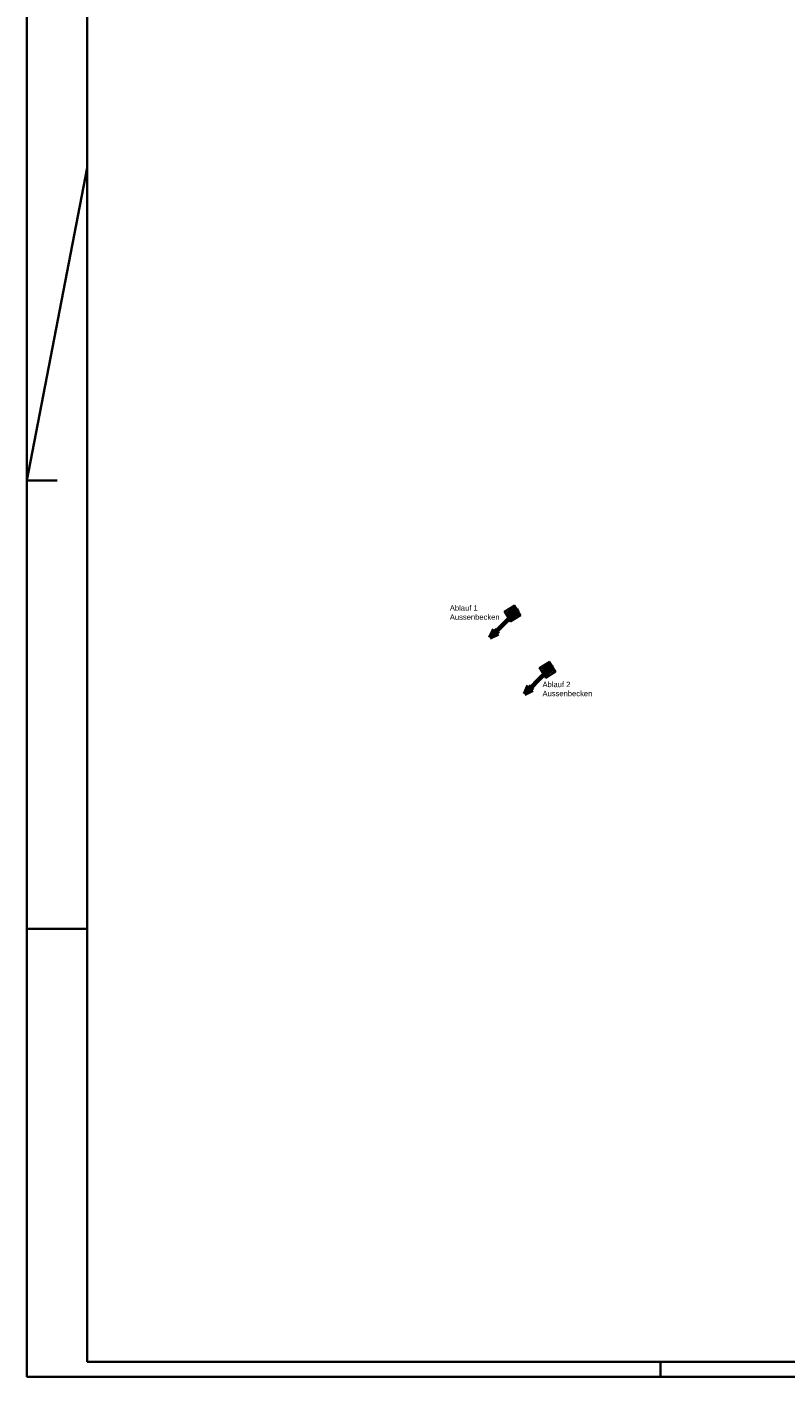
# Model space of a CAD drawing. Extents: x -181 to 1388, y 138 to 979.
# Tile 1 of 82: x -181 to 70, y 138 to 585. Entities that reach past the tile are written whole.
import ezdxf

# ---------------------------------------------------------------- set-up
doc = ezdxf.new("R2010")
doc.units = 0
doc.layers.get('0').update_dxf_attribs({"lineweight": 25})
doc.layers.add('70 Bodenabläufe+Rinnen', color=7, linetype='Continuous', lineweight=25, true_color=0x848484)
doc.layers.add('S_Schmutzwasser', color=5, linetype='Continuous', lineweight=70, true_color=0x0000ff)
for name, color, linetype, lineweight in [('Rahmen-A0U86KLAPE', 7, 'Continuous', 35), ('X_Rahmen', 7, 'Continuous', 25), ('X_Text', 7, 'Continuous', 25)]:
    doc.layers.add(name, color=color, linetype=linetype, lineweight=lineweight)
doc.styles.get("Standard").update_dxf_attribs({"font": 'arial.ttf'})

# ---------------------------------------------------------------- blocks, each defined once
blk = doc.blocks.new('Blockreferenz-A07F5V03WF')
at = {"layer": 'Rahmen-A0U86KLAPE', "color": 0, "linetype": 'ByBlock', "ltscale": 0.35}
for p, q in [((-180.83, 978.99), (-180.83, 137.99)), ((-160.83, 142.99), (-160.83, 973.99)), ((-160.83, 538.61), (-180.83, 434.99)), ((-180.83, 434.99), (-170.83, 434.99)), ((-180.83, 286.49), (-160.83, 286.49)), ((-160.83, 142.99), (1383.17, 142.99)), ((29.17, 142.99), (29.17, 137.99)), ((-180.83, 137.99), (1388.17, 137.99))]:
    blk.add_line(p, q, dxfattribs=at)
blk = doc.blocks.new('Referenz-A07F5V09WF')
at = {"color": 7, "linetype": 'ByBlock', "lineweight": -2, "ltscale": 312.5}
for p, q in [((-19.25, 393.7), (-22.64, 391.58)), ((-17.13, 390.31), (-19.25, 393.7)), ((-22.64, 391.58), (-20.52, 388.19)), ((-20.52, 388.19), (-17.13, 390.31)), ((-7.59, 375.05), (-10.98, 372.93)), ((-10.98, 372.93), (-8.86, 369.53)), ((-8.86, 369.53), (-5.47, 371.66)), ((-5.47, 371.66), (-7.59, 375.05))]:
    blk.add_line(p, q, dxfattribs=at)
at = {"layer": '70 Bodenabläufe+Rinnen', "color": 142, "lineweight": -2, "true_color": 0x0089cd}
for p, q in [((-22.64, 391.58), (-19.25, 393.7)), ((-18.92, 393.17), (-19.4, 393.61)), ((-19.25, 393.7), (-17.13, 390.31)), ((-20.52, 388.19), (-22.64, 391.58)), ((-19.43, 388.87), (-22.47, 391.69)), ((-21.16, 392.51), (-22.39, 391.17)), ((-19.55, 393.51), (-22.12, 390.73)), ((-18.99, 389.15), (-22.04, 391.96)), ((-19.87, 388.6), (-22.02, 390.59)), ((-19.03, 393.34), (-21.84, 390.3)), ((-18.55, 389.42), (-21.6, 392.24)), ((-18.75, 392.9), (-21.57, 389.86)), ((-18.48, 392.46), (-21.29, 389.42)), ((-18.11, 389.7), (-21.16, 392.51)), ((-18.2, 392.03), (-21.02, 388.98)), ((-17.93, 391.59), (-20.74, 388.54)), ((-17.67, 389.97), (-20.72, 392.78)), ((-17.13, 390.31), (-20.52, 388.19)), ((-17.23, 390.25), (-20.28, 393.06)), ((-17.65, 391.15), (-20.19, 388.4)), ((-17.91, 391.56), (-19.84, 393.33)), ((-17.38, 390.71), (-18.58, 389.4)), ((-20.31, 388.32), (-21.02, 388.98)), ((-7.59, 375.05), (-10.98, 372.93)), ((-10.98, 372.93), (-8.86, 369.53)), ((-7.93, 370.11), (-10.98, 372.92)), ((-10.2, 373.41), (-10.85, 372.71)), ((-8.6, 374.42), (-10.57, 372.27)), ((-7.49, 370.39), (-10.54, 373.2)), ((-7.49, 374.88), (-10.3, 371.83)), ((-7.05, 370.66), (-10.1, 373.48)), ((-7.21, 374.44), (-10.02, 371.4)), ((-8.37, 369.84), (-9.97, 371.32)), ((-6.94, 374), (-9.75, 370.96)), ((-6.61, 370.94), (-9.66, 373.75)), ((-6.66, 373.56), (-9.47, 370.52)), ((-6.17, 371.21), (-9.22, 374.03)), ((-6.39, 373.13), (-9.2, 370.08)), ((-6.11, 372.69), (-8.92, 369.64)), ((-8.86, 369.53), (-5.47, 371.66)), ((-5.73, 371.49), (-8.78, 374.3)), ((-5.86, 372.29), (-8.34, 374.57)), ((-6.87, 373.89), (-7.9, 374.85)), ((-5.84, 372.25), (-7.63, 370.31)), ((-5.47, 371.66), (-7.59, 375.05)), ((-5.56, 371.81), (-6.02, 371.31)), ((-8.81, 369.56), (-8.97, 369.71))]:
    blk.add_line(p, q, dxfattribs=at)

msp = doc.modelspace()

# ---------------------------------------------------------------- linework, layer by layer
at = {"layer": 'S_Schmutzwasser'}
for p, q in [((-20.65, 389.62), (-27.36, 382.9)), ((-19.94, 390.33), (-19.69, 390.57)), ((-26.1, 385.62), (-27.36, 382.9)), ((-26.1, 385.62), (-24.64, 384.17)), ((-24.64, 384.17), (-27.36, 382.9)), ((-8.51, 371.66), (-8.26, 371.91)), ((-9.21, 370.96), (-15.93, 364.24)), ((-14.66, 366.96), (-15.93, 364.24)), ((-14.66, 366.96), (-13.21, 365.51)), ((-13.21, 365.51), (-15.93, 364.24))]:
    msp.add_line(p, q, dxfattribs=at)
for centre, radius in [((-20.29, 389.97), 0.5), ((-19.34, 391.51), 1), ((-8.86, 371.31), 0.5), ((-7.91, 372.85), 1)]:
    msp.add_circle(centre, radius, dxfattribs=at)
for points in [[(-24.64, 384.17), (-27.36, 382.9), (-26.1, 385.62)], [(-13.21, 365.51), (-15.93, 364.24), (-14.66, 366.96)]]:
    msp.add_solid(points, dxfattribs=at)

# ---------------------------------------------------------------- block references
at = {"color": 8, "lineweight": 25, "ltscale": 1250, "true_color": 0x808080}
msp.add_blockref('Referenz-A07F5V09WF', (0, 0), dxfattribs=at)
at = {"layer": 'X_Rahmen', "ltscale": 0.25}
msp.add_blockref('Blockreferenz-A07F5V03WF', (0, 0), dxfattribs=at)

# ---------------------------------------------------------------- texts
at = {"layer": 'X_Text', "ltscale": 0.25, "char_height": 1.8, "attachment_point": 1}
for s, insert in [('{\\fArial;Ablauf 1 }', (-40.64, 393.67)), ('{\\fArial;Aussenbecken}', (-40.64, 390.66)), ('{\\fArial;Ablauf 2}', (-9.91, 368.34)), ('{\\fArial;Aussenbecken}', (-9.91, 365.34))]:
    msp.add_mtext(s, dxfattribs=dict(at, insert=insert))

doc.saveas('drawing.dxf')
